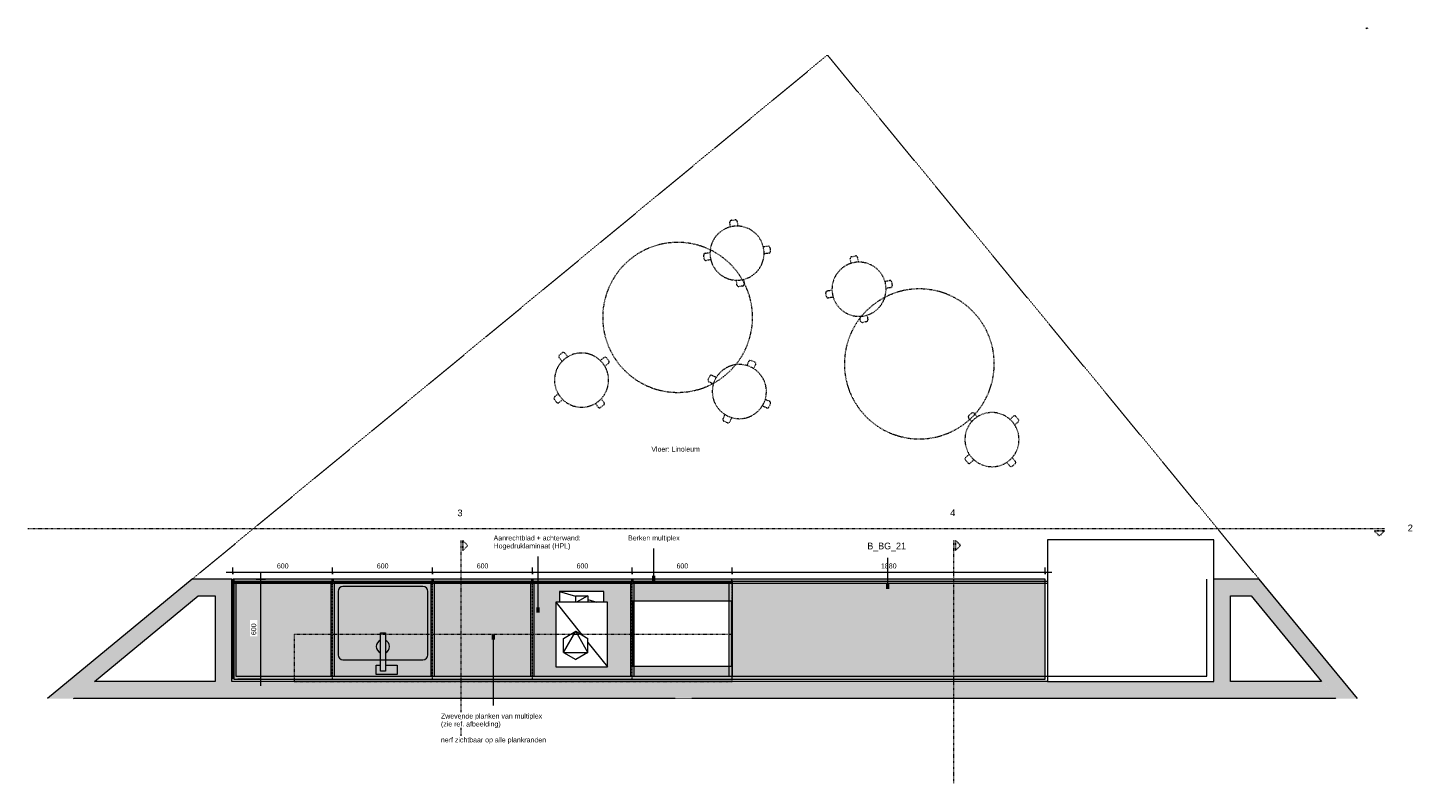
# Model space of a CAD drawing. Header units: millimetres. Extents: x 42536 to 82195, y -9418 to 102921.
# Tile 9 of 9: x 42536 to 50853, y 98387 to 102921. Entities that reach past the tile are written whole.
import ezdxf

# ---------------------------------------------------------------- set-up
doc = ezdxf.new("R2010")
doc.units = ezdxf.units.MM
for name, pattern in [('Dash', [6.35, 3.175, -3.175]), ('Dash Small', [6.35, 3.175, -3.175]), ('Hidden Small', [4.7625, 3.175, -1.5875]), ('Overhead xxSmall', [2.579688, 1.5875, -0.992188])]:
    doc.linetypes.add(name, pattern=pattern)
for name, color, linetype, lineweight in [('0-1', 7, 'Continuous', 5), ('A----M-', 8, 'Continuous', 5), ('A----M--20', 8, 'Continuous', 5), ('A09-C---1', 8, 'Dash', 13), ('A09-C---2', 135, 'Dash', 25), ('A09-C---3', 8, 'Dash', 5), ('A09-NT--1', 90, 'Continuous', 50), ('A09-NT--2', 130, 'Continuous', 13), ('A09-NT--3', 7, 'Continuous', 13), ('A29-----1', 9, 'Continuous', 5), ('A29-----2', 7, 'Continuous', 13), ('A69-----1', 55, 'Continuous', 5), ('A79-Y---1', 8, 'Dash', 13), ('A99-----1', 250, 'Continuous', 9), ('A99-----2', 1, 'Continuous', 13), ('A99-----3', 1, 'Dash Small', 5), ('A99-----4', 1, 'Overhead xxSmall', 13), ('A99----H-1', 7, 'Hidden Small', 13), ('Detail Items-1', 10, 'Continuous', 5)]:
    doc.layers.add(name, color=color, linetype=linetype, lineweight=lineweight)
doc.styles.add('Arial', font='arial.ttf', dxfattribs={"height": 40})
doc.styles.add('Arial_1', font='arial.ttf', dxfattribs={"height": 30})
doc.styles.add('SHL-Book-TT_B', font='txt', dxfattribs={"height": 40})
doc.dimstyles.new('TD_Diagonal_1_5_mm', dxfattribs={"dimscale": 304.8, "dimtxt": 30.607782, "dimasz": 0.026247, "dimexe": 0.098425, "dimexo": 0.098425, "dimgap": 0.052493, "dimtad": 1, "dimdec": 0, "dimzin": 0, "dimdsep": 46, "dimtxsty": 'Arial_1', "dimblk1": 'OBLIQUE', "dimblk2": 'OBLIQUE', "dimsah": 1, "dimcen": 0.09, "dimdle": 0.131234, "dimazin": 2, "dimtfac": 1, "dimtdec": 4, "dimtix": 1, "dimtmove": 0, "dimatfit": 3, "dimfxl": 1, "dimtvp": 1, "dimtfill": 1, "dimtolj": 1, "dimtzin": 0, "dimarcsym": 2})

# ---------------------------------------------------------------- blocks, each defined once
blk = doc.blocks.new('HSR-D_ABT_ARCH_Interieur_rvt-1-Pantry BOH - Plan view')
at = {"layer": 'A29-----1'}
for points in [[(50577.8, 102915.4), (50587.4, 102920.9), (50573.3, 102920.9)], [(42811.4, 98894.8), (43558.9, 99511), (43523, 99611), (42654.2, 98894.8), (42811, 98894.8)], [(43761.5, 99511), (43761.5, 99611), (43523, 99611), (43558.9, 99511), (43661.5, 99511)], [(49885.5, 99510.9), (49932.7, 99610.9), (49661.1, 99610.9), (49661.1, 99510.9), (49761.1, 99510.9)], [(50393.9, 98894.8), (50522.9, 98894.8), (49932.7, 99610.9), (49885.5, 99510.9), (50393.6, 98894.8)], [(43761.5, 98998.4), (43761.5, 99511), (43661.5, 99511), (43661.5, 98998.4)], [(49761.1, 98998.4), (49761.1, 99510.9), (49661.1, 99510.9), (49661.1, 98998.4)], [(50390.3, 98898.4), (50307.9, 98998.4), (42937.1, 98998.4), (42815.7, 98898.4), (49661.1, 98898.4)], [(46524.6, 98894.8), (46524.6, 98898.4), (46424.6, 98898.4), (46424.6, 98894.8)]]:
    blk.add_hatch(color=256, dxfattribs=at).paths.add_polyline_path(points)
at = {"layer": 'A29-----2'}
for p, q in [((50573.3, 102920.9), (50577.8, 102915.4)), ((50577.8, 102915.4), (50587.4, 102920.9)), ((43523, 99611), (42654.2, 98894.8)), ((43761.5, 99611), (43523, 99611)), ((43761.5, 99511), (43761.5, 99611)), ((49932.7, 99610.9), (49661.1, 99610.9)), ((50522.9, 98894.8), (49932.7, 99610.9)), ((42937.1, 98998.4), (43558.9, 99511)), ((43558.9, 99511), (43661.5, 99511)), ((43661.5, 99511), (43661.5, 98998.4)), ((43761.5, 98998.4), (43761.5, 99511)), ((49761.1, 98998.4), (49761.1, 99510.9)), ((49761.1, 99510.9), (49885.5, 99510.9)), ((49885.5, 99510.9), (50307.9, 98998.4)), ((43661.5, 98998.4), (42937.1, 98998.4)), ((48661.1, 98998.4), (43761.5, 98998.4)), ((50307.9, 98998.4), (49761.1, 98998.4)), ((42811.4, 98894.8), (42815.7, 98898.4)), ((42815.7, 98898.4), (46424.6, 98898.4)), ((46424.6, 98898.4), (46424.6, 98894.8)), ((46524.6, 98898.4), (50390.3, 98898.4)), ((46524.6, 98894.8), (46524.6, 98898.4)), ((50390.3, 98898.4), (50393.3, 98894.8))]:
    blk.add_line(p, q, dxfattribs=at)
at = {"layer": 'A99-----1'}
for p, q in [((48661.1, 99598.4), (43761.5, 99598.4)), ((48661.1, 99586.1), (43761.5, 99586.1))]:
    blk.add_line(p, q, dxfattribs=at)
at = {"layer": 'A99----H-1'}
for q in [(43761.5, 99586.1), (43761.5, 99586.1), (43767.4, 99586.1)]:
    blk.add_line((48661.1, 99586.1), q, dxfattribs=at)
blk = doc.blocks.new('723 AUDO Passage stool - Low - 723 AUDO Passage stool - Low-8192557-Pantry BOH - Plan view')
at = {"layer": 'A79-Y---1'}
for p, q in [((48206.1, 100556.8), (48187.2, 100578.8)), ((48188.3, 100592.9), (48206.2, 100608.3)), ((48220.3, 100607.3), (48239.2, 100585.3)), ((48435.6, 100570.5), (48457.4, 100589.3)), ((48485.9, 100556.1), (48464.1, 100537.4)), ((48471.5, 100588.2), (48487, 100570.3)), ((48183.5, 100309.6), (48168.1, 100327.6)), ((48169.2, 100341.7), (48191.3, 100360.7)), ((48219.8, 100327.6), (48197.6, 100308.6)), ((48434.8, 100290.6), (48415.9, 100312.6)), ((48466.8, 100304.9), (48448.9, 100289.5)), ((48449, 100341), (48467.9, 100319))]:
    blk.add_line(p, q, dxfattribs=at)
for centre, radius, start, end in [((48327.7, 100449.1), 162.5, 138.46139, 212.93959), ((48194.8, 100585.3), 10, 130.65975, 220.65975), ((48327.7, 100449.1), 162.5, 123.02105, 138.46139), ((48212.7, 100600.8), 10, 40.65975, 130.65975), ((48327.7, 100449.1), 162.5, 48.37991, 123.02105), ((48327.7, 100449.1), 162.5, 32.93959, 48.37991), ((48464, 100581.7), 10, 40.65975, 130.65975), ((48479.4, 100563.7), 10, 310.65975, 40.65975), ((48327.7, 100449.1), 162.5, 318.29845, 32.93959), ((48175.7, 100334.1), 10, 130.65975, 220.65975), ((48191.1, 100316.1), 10, 220.65975, 310.65975), ((48327.7, 100449.1), 162.5, 212.93959, 228.37991), ((48327.7, 100449.1), 162.5, 228.37991, 302.85811), ((48327.7, 100449.1), 162.5, 302.85811, 318.29845), ((48460.3, 100312.5), 10, 310.65975, 40.65975), ((48442.4, 100297.1), 10, 220.65975, 310.65975)]:
    blk.add_arc(centre, radius, start, end, dxfattribs=at)
blk = doc.blocks.new('725 Blastation BLA Bit D900 - 725 Blastation BLA Bit D900x720-11806758-Pantry BOH - Plan view')
at = {"layer": 'A79-Y---1'}
for start, end in [(38.89349, 218.89349), (218.89349, 38.89349)]:
    blk.add_arc((47891.4, 100903.4), 450, start, end, dxfattribs=at)
blk = doc.blocks.new('Electrical wall socket - Wall socket_Single UTP-17077543-Pantry BOH - Plan view')
at = {"layer": 'A69-----1'}
for p, q in [((48614.8, 98898.4), (48614.8, 98894.8)), ((48704.8, 98898.4), (48704.8, 98894.8))]:
    blk.add_line(p, q, dxfattribs=at)
blk = doc.blocks.new('Microwave - Magnetron-18255911-Pantry BOH - Plan view')
at = {"layer": 'A69-----1'}
for p, q in [((46764, 99478.9), (46168, 99478.9)), ((46168, 99478.9), (46168, 99088.9)), ((46764, 99088.9), (46764, 99478.9)), ((46168, 99088.9), (46764, 99088.9))]:
    blk.add_line(p, q, dxfattribs=at)
blk = doc.blocks.new('Koffiemachine - Koffiemachine-18252382-Pantry BOH - Plan view')
at = {"layer": 'A69-----1'}
for p, q in [((45707.2, 99474.1), (45863.6, 99278.1)), ((46017.8, 99474.1), (45707.2, 99474.1)), ((45707.2, 99474.1), (45707.2, 99084.7)), ((45729.4, 99537.4), (45825.2, 99510.4)), ((45996.6, 99537.4), (45729.4, 99537.4)), ((45729.4, 99537.4), (45729.4, 99474.1)), ((45825.2, 99511.5), (45901, 99511.5)), ((45825.2, 99511.5), (45825.2, 99474.1)), ((45901, 99511.5), (45832, 99474.1)), ((45901, 99511.5), (45901, 99474.1)), ((45901, 99489), (45953.9, 99474.1)), ((45996.6, 99474.1), (45996.6, 99537.4)), ((46017.8, 99084.7), (46017.8, 99474.1)), ((45754.4, 99256.6), (45827.5, 99298.9)), ((45754.4, 99172.2), (45827.5, 99298.9)), ((45754.4, 99172.2), (45754.4, 99256.6)), ((45827.5, 99298.9), (45900.7, 99256.6)), ((45900.7, 99172.2), (45827.5, 99298.9)), ((45900.7, 99172.2), (45900.7, 99256.6)), ((45900.7, 99231.5), (46017.8, 99084.7)), ((45754.4, 99172.2), (45900.7, 99172.2)), ((45754.4, 99172.2), (45827.5, 99130)), ((45900.7, 99172.2), (45827.5, 99130)), ((45707.2, 99084.7), (46017.8, 99084.7))]:
    blk.add_line(p, q, dxfattribs=at)
blk = doc.blocks.new('Smartfridge - Smartfridge-18263647-Pantry BOH - Plan view')
at = {"layer": 'A69-----1'}
for p, q in [((49661.1, 99848.4), (48661.1, 99848.4)), ((48661.1, 99848.4), (48661.1, 98998.4)), ((49661.1, 98998.4), (49661.1, 99848.4)), ((48661.1, 98998.4), (49661.1, 98998.4))]:
    blk.add_line(p, q, dxfattribs=at)
blk = doc.blocks.new('Detail View - Detail - Detail Number-13476530-Pantry BOH - Plan view')
at = {"layer": 'A09-C---2'}
for p, q in [((50625.2, 99901.3), (50655.2, 99871.3)), ((50685.2, 99901.3), (50625.2, 99901.3)), ((50685.2, 99901.3), (50655.2, 99871.3))]:
    blk.add_line(p, q, dxfattribs=at)
blk = doc.blocks.new('DIMBLOCK1-Pantry BOH - Plan view')
at = {"layer": 'A----M--20', "lineweight": 35}
for p, q in [((46767.5, 99651.1), (46763.5, 99647.1)), ((46767.5, 99651.1), (46771.5, 99655.1)), ((48647.5, 99651.1), (48643.5, 99647.1)), ((48647.5, 99651.1), (48651.5, 99655.1))]:
    blk.add_line(p, q, dxfattribs=at)
at = {"layer": 'A----M--20'}
for p, q in [((46767.5, 99641.1), (46767.5, 99681.1)), ((48687.5, 99651.1), (46767.5, 99651.1)), ((46767.5, 99651.1), (46767.5, 99641.1)), ((48647.5, 99641.2), (48647.5, 99681.1)), ((48647.5, 99651.1), (48647.5, 99641.2))]:
    blk.add_line(p, q, dxfattribs=at)
at = {"layer": 'A----M--20', "color": 0, "insert": (47661.3, 99706.1), "char_height": 30, "width": 110.753, "attachment_point": 1, "line_spacing_factor": 0.941778, "style": 'Arial_1', "bg_fill": 3, "box_fill_scale": 1.25, "bg_fill_color": 256, "bg_fill_true_color": 13158600, "bg_fill_transparency": 0}
blk.add_mtext('1880', dxfattribs=at)
blk = doc.blocks.new('_Oblique')
at = {"color": 0, "linetype": 'ByBlock', "lineweight": -2}
blk.add_line((-0.5, -0.5), (0.5, 0.5), dxfattribs=at)
blk = doc.blocks.new('DIMBLOCK2-Pantry BOH - Plan view')
at = {"layer": 'A----M--20', "lineweight": 35}
for p, q in [((46167.5, 99651.1), (46163.5, 99647.1)), ((46167.5, 99651.1), (46171.5, 99655.1)), ((46767.5, 99651.1), (46763.5, 99647.1)), ((46767.5, 99651.1), (46771.5, 99655.1))]:
    blk.add_line(p, q, dxfattribs=at)
at = {"layer": 'A----M--20'}
for p, q in [((46167.5, 99640.9), (46167.5, 99681.1)), ((46767.5, 99651.1), (46167.5, 99651.1)), ((46167.5, 99651.1), (46167.5, 99640.9)), ((46767.5, 99641.1), (46767.5, 99681.1)), ((46767.5, 99651.1), (46767.5, 99641.1))]:
    blk.add_line(p, q, dxfattribs=at)
at = {"layer": 'A----M--20', "color": 0, "insert": (46432.9, 99706.1), "char_height": 30, "width": 83.065, "attachment_point": 1, "line_spacing_factor": 0.941778, "style": 'Arial_1', "bg_fill": 3, "box_fill_scale": 1.25, "bg_fill_color": 256, "bg_fill_true_color": 13158600, "bg_fill_transparency": 0}
blk.add_mtext('600', dxfattribs=at)
blk = doc.blocks.new('DIMBLOCK3-Pantry BOH - Plan view')
at = {"layer": 'A----M--20', "lineweight": 35}
for p, q in [((45567.5, 99651.1), (45563.5, 99647.1)), ((45567.5, 99651.1), (45571.5, 99655.1)), ((46167.5, 99651.1), (46163.5, 99647.1)), ((46167.5, 99651.1), (46171.5, 99655.1))]:
    blk.add_line(p, q, dxfattribs=at)
at = {"layer": 'A----M--20'}
for p, q in [((45567.5, 99640.9), (45567.5, 99681.1)), ((46167.5, 99651.1), (45567.5, 99651.1)), ((45567.5, 99651.1), (45567.5, 99640.9)), ((46167.5, 99640.9), (46167.5, 99681.1)), ((46167.5, 99651.1), (46167.5, 99640.9))]:
    blk.add_line(p, q, dxfattribs=at)
at = {"layer": 'A----M--20', "color": 0, "insert": (45832.9, 99706.1), "char_height": 30, "width": 83.065, "attachment_point": 1, "line_spacing_factor": 0.941778, "style": 'Arial_1', "bg_fill": 3, "box_fill_scale": 1.25, "bg_fill_color": 256, "bg_fill_true_color": 13158600, "bg_fill_transparency": 0}
blk.add_mtext('600', dxfattribs=at)
blk = doc.blocks.new('DIMBLOCK4-Pantry BOH - Plan view')
at = {"layer": 'A----M--20', "lineweight": 35}
for p, q in [((44967.5, 99651.1), (44963.5, 99647.1)), ((44967.5, 99651.1), (44971.5, 99655.1)), ((45567.5, 99651.1), (45563.5, 99647.1)), ((45567.5, 99651.1), (45571.5, 99655.1))]:
    blk.add_line(p, q, dxfattribs=at)
at = {"layer": 'A----M--20'}
for p, q in [((44967.5, 99641), (44967.5, 99681.1)), ((45567.5, 99651.1), (44967.5, 99651.1)), ((44967.5, 99651.1), (44967.5, 99641)), ((45567.5, 99640.9), (45567.5, 99681.1)), ((45567.5, 99651.1), (45567.5, 99640.9))]:
    blk.add_line(p, q, dxfattribs=at)
at = {"layer": 'A----M--20', "color": 0, "insert": (45232.9, 99706.1), "char_height": 30, "width": 83.065, "attachment_point": 1, "line_spacing_factor": 0.941778, "style": 'Arial_1', "bg_fill": 3, "box_fill_scale": 1.25, "bg_fill_color": 256, "bg_fill_true_color": 13158600, "bg_fill_transparency": 0}
blk.add_mtext('600', dxfattribs=at)
blk = doc.blocks.new('DIMBLOCK5-Pantry BOH - Plan view')
at = {"layer": 'A----M--20', "lineweight": 35}
for p, q in [((44367.5, 99651.1), (44363.5, 99647.1)), ((44367.5, 99651.1), (44371.5, 99655.1)), ((44967.5, 99651.1), (44963.5, 99647.1)), ((44967.5, 99651.1), (44971.5, 99655.1))]:
    blk.add_line(p, q, dxfattribs=at)
at = {"layer": 'A----M--20'}
for p, q in [((44367.5, 99641), (44367.5, 99681.1)), ((44967.5, 99651.1), (44367.5, 99651.1)), ((44367.5, 99651.1), (44367.5, 99641)), ((44967.5, 99641), (44967.5, 99681.1)), ((44967.5, 99651.1), (44967.5, 99641))]:
    blk.add_line(p, q, dxfattribs=at)
at = {"layer": 'A----M--20', "color": 0, "insert": (44632.9, 99706.1), "char_height": 30, "width": 83.065, "attachment_point": 1, "line_spacing_factor": 0.941778, "style": 'Arial_1', "bg_fill": 3, "box_fill_scale": 1.25, "bg_fill_color": 256, "bg_fill_true_color": 13158600, "bg_fill_transparency": 0}
blk.add_mtext('600', dxfattribs=at)
blk = doc.blocks.new('DIMBLOCK6-Pantry BOH - Plan view')
at = {"layer": 'A----M--20'}
for p, q in [((44367.5, 99651.1), (43727.4, 99651.1)), ((43767.4, 99641), (43767.4, 99681.1)), ((43767.4, 99651.1), (43767.4, 99641)), ((44367.5, 99641), (44367.5, 99681.1)), ((44367.5, 99651.1), (44367.5, 99641))]:
    blk.add_line(p, q, dxfattribs=at)
at = {"layer": 'A----M--20', "lineweight": 35}
for p, q in [((43767.4, 99651.1), (43763.4, 99647.1)), ((43767.4, 99651.1), (43771.4, 99655.1)), ((44367.5, 99651.1), (44363.5, 99647.1)), ((44367.5, 99651.1), (44371.5, 99655.1))]:
    blk.add_line(p, q, dxfattribs=at)
at = {"layer": 'A----M--20', "color": 0, "insert": (44032.8, 99706.1), "char_height": 30, "width": 83.065, "attachment_point": 1, "line_spacing_factor": 0.941778, "style": 'Arial_1', "bg_fill": 3, "box_fill_scale": 1.25, "bg_fill_color": 256, "bg_fill_true_color": 13158600, "bg_fill_transparency": 0}
blk.add_mtext('600', dxfattribs=at)
blk = doc.blocks.new('DIMBLOCK7-Pantry BOH - Plan view')
at = {"layer": 'A----M--20'}
for p, q in [((43933.3, 99651), (43933.2, 98971)), ((43908.9, 99611), (43963.3, 99611)), ((43933.3, 99611), (43908.9, 99611)), ((43797.4, 99011), (43963.2, 99011)), ((43933.2, 99011), (43797.4, 99011))]:
    blk.add_line(p, q, dxfattribs=at)
at = {"layer": 'A----M--20', "lineweight": 35}
for p, q in [((43933.3, 99611), (43929.3, 99615)), ((43933.3, 99611), (43937.3, 99607)), ((43933.2, 99011), (43929.2, 99015)), ((43933.2, 99011), (43937.2, 99007))]:
    blk.add_line(p, q, dxfattribs=at)
at = {"layer": 'A----M--20', "color": 0, "insert": (43878.3, 99276.4), "char_height": 30, "width": 83.065, "attachment_point": 1, "rotation": 90, "line_spacing_factor": 0.941778, "style": 'Arial_1', "bg_fill": 3, "box_fill_scale": 1.25, "bg_fill_color": 256, "bg_fill_true_color": 13158600, "bg_fill_transparency": 0}
blk.add_mtext('600', dxfattribs=at)

msp = doc.modelspace()

# ---------------------------------------------------------------- hatches: boundary and pattern name
at = {"layer": 'Detail Items-1'}
h = msp.add_hatch(color=256, dxfattribs=at)
h.paths.add_polyline_path([(43773.8, 99011), (48647.5, 99011.2), (48647.5, 99611.2), (43773.7, 99611.1)])
h.paths.add_polyline_path([(45707.2, 99084.7), (45707.2, 99474.1), (45729.4, 99474.1), (45729.4, 99537.4), (45996.6, 99537.4), (45996.6, 99474.1), (46017.8, 99474.1), (46017.8, 99084.7)])
h.paths.add_polyline_path([(46634.4, 99088.9), (46168, 99088.9), (46168, 99478.9), (46764, 99478.9), (46764, 99088.9)])
msp.add_hatch(color=256, dxfattribs=at).paths.add_polyline_path([(44136.5, 98998.4), (46767.5, 98998.4), (46767.5, 99278.9), (46764, 99278.9), (46764, 99088.9), (46168, 99088.9), (46168, 99278.9), (46017.8, 99278.9), (46017.8, 99084.7), (45707.2, 99084.7), (45707.2, 99278.9), (44136.5, 99278.9), (44136.5, 99038.1)])

# ---------------------------------------------------------------- linework, layer by layer
at = {"layer": 'A09-C---1'}
for p, q in [((50685.2, 99913.5), (42535.7, 99913.5)), ((45137, 99843.5), (45137, 98662)), ((48097, 99844.3), (48097, 98386.8))]:
    msp.add_line(p, q, dxfattribs=at)
at = {"layer": 'A09-NT--1'}
for p, q in [((45601.4, 99411.9), (45601.4, 99441.9)), ((45332.2, 99279.4), (45332.2, 99249.4))]:
    msp.add_line(p, q, dxfattribs=at)
at = {"layer": 'A09-NT--2'}
msp.add_line((45332.2, 99279.4), (45332.2, 98853.6), dxfattribs=at)
at = {"layer": 'A99-----2'}
for p, q in [((43767.4, 99011), (43767.4, 99611)), ((47367.4, 99610.9), (43767.4, 99611)), ((43772.5, 99593.1), (43772.5, 99611)), ((44362.4, 99593), (43772.5, 99593.1)), ((48647.5, 99611.2), (43773.7, 99611.1)), ((43773.7, 99611.1), (43773.8, 99011)), ((43785.4, 99592.9), (43785.4, 99028.9)), ((44358.4, 99028.9), (44358.4, 99593)), ((44362.4, 99611), (44362.4, 99593)), ((44372.5, 99593), (44372.5, 99611)), ((44962.4, 99593), (44372.5, 99593)), ((44376.4, 99593), (44376.4, 99028.9)), ((44909.6, 99568.1), (44429.6, 99568.1)), ((44958.4, 99028.9), (44958.4, 99593)), ((44962.4, 99611), (44962.4, 99593)), ((44972.5, 99593), (44972.5, 99611)), ((45562.4, 99593), (44972.5, 99593)), ((44976.4, 99593), (44976.4, 99028.9)), ((45558.4, 99028.9), (45558.4, 99593)), ((45562.4, 99610.9), (45562.4, 99593)), ((45572.5, 99593), (45572.5, 99610.9)), ((46162.4, 99593), (45572.5, 99593)), ((45576.4, 99593), (45576.4, 99028.9)), ((46158.4, 99028.9), (46158.4, 99593)), ((46162.4, 99610.9), (46162.4, 99593)), ((46172.5, 99593), (46172.5, 99610.9)), ((46762.4, 99592.9), (46172.5, 99593)), ((46176.4, 99593), (46176.4, 99028.9)), ((46749.4, 99028.9), (46749.4, 99593)), ((46762.4, 99610.9), (46762.4, 99592.9)), ((46767.4, 99593), (46767.4, 99028.9)), ((48647.5, 99011.2), (48647.5, 99611.2)), ((49619.2, 99028.9), (49619.2, 99611.3)), ((44399.6, 99538.1), (44399.6, 99158.1)), ((44939.6, 99158.1), (44939.6, 99538.1)), ((44654.9, 99059.2), (44655.1, 99289.2)), ((44655.1, 99289.2), (44685.1, 99289.2)), ((44685.1, 99289.2), (44684.9, 99059.2)), ((44429.6, 99128.1), (44909.6, 99128.1)), ((44629.7, 99040.3), (44629.8, 99095.4)), ((44629.8, 99095.4), (44654.9, 99095.4)), ((44684.9, 99059.2), (44654.9, 99059.2)), ((44684.9, 99095.3), (44754.6, 99095.3)), ((44754.6, 99095.3), (44754.6, 99040.2)), ((43773.8, 99011), (48647.5, 99011.2)), ((43785.4, 99028.9), (49619.2, 99028.9)), ((44754.6, 99040.2), (44629.7, 99040.3))]:
    msp.add_line(p, q, dxfattribs=at)
for centre, radius, start, end in [((44429.6, 99538.1), 30, 90, 180), ((44909.6, 99538.1), 30, 0, 90), ((44669.6, 99207.4), 40, 111.21751, 248.66265), ((44669.6, 99207.4), 40, 292.71524, 67.16493), ((44429.6, 99158.1), 30, 180, 270), ((44909.6, 99158.1), 30, 270, 360)]:
    msp.add_arc(centre, radius, start, end, dxfattribs=at)
at = {"layer": 'A99-----3'}
for p, q in [((46767.5, 99278.9), (44136.5, 99278.9)), ((44136.5, 99278.9), (44136.5, 98998.4)), ((46767.5, 98998.4), (46767.5, 99278.9)), ((44136.5, 98998.4), (46767.5, 98998.4))]:
    msp.add_line(p, q, dxfattribs=at)
at = {"layer": 'A99-----4'}
for p, q in [((43522.9, 99610.9), (47339.6, 102756.9)), ((49932.7, 99610.9), (47339.6, 102756.9)), ((44367.5, 99011), (44367.5, 99611)), ((44967.5, 99011), (44967.5, 99611)), ((45567.5, 99011), (45567.5, 99610.9)), ((46167.5, 99011.1), (46167.5, 99610.9)), ((46167.5, 99011.1), (46167.5, 99610.9)), ((46767.5, 99011.1), (46767.5, 99611.1))]:
    msp.add_line(p, q, dxfattribs=at)

# ---------------------------------------------------------------- block references
at = {"layer": '0-1'}
msp.add_blockref('HSR-D_ABT_ARCH_Interieur_rvt-1-Pantry BOH - Plan view', (0, 0), dxfattribs=at)
at = {"layer": 'A09-C---2'}
msp.add_blockref('Detail View - Detail - Detail Number-13476530-Pantry BOH - Plan view', (0, 0), dxfattribs=at)
for p, rotation in [((145050.5, 49158.3), 89.99999999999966), ((148010.5, 49159.1), 90.00000000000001)]:
    msp.add_blockref('Detail View - Detail - Detail Number-13476530-Pantry BOH - Plan view', p, dxfattribs=dict(at, rotation=rotation))
at = {"layer": 'A69-----1'}
for name, p in [('Smartfridge - Smartfridge-18263647-Pantry BOH - Plan view', (0, 0)), ('Koffiemachine - Koffiemachine-18252382-Pantry BOH - Plan view', (0, 0)), ('Microwave - Magnetron-18255911-Pantry BOH - Plan view', (0, 0)), ('Electrical wall socket - Wall socket_Single UTP-17077543-Pantry BOH - Plan view', (-3807.7, 0)), ('Electrical wall socket - Wall socket_Single UTP-17077543-Pantry BOH - Plan view', (0, 0))]:
    msp.add_blockref(name, p, dxfattribs=at)
at = {"layer": 'A79-Y---1'}
for p, rotation in [((102699.2, 5129), 55.79258969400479), ((-13284.2, 194771.7), 238.7557670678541), ((-52567.8, 153122.9), 267.7018829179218), ((45733, -10727.6), 25.13924334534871)]:
    msp.add_blockref('723 AUDO Passage stool - Low - 723 AUDO Passage stool - Low-8192557-Pantry BOH - Plan view', p, dxfattribs=dict(at, rotation=rotation))
for name, p in [('725 Blastation BLA Bit D900 - 725 Blastation BLA Bit D900x720-11806758-Pantry BOH - Plan view', (-1451.9, 279.2)), ('725 Blastation BLA Bit D900 - 725 Blastation BLA Bit D900x720-11806758-Pantry BOH - Plan view', (0, 0)), ('723 AUDO Passage stool - Low - 723 AUDO Passage stool - Low-8192557-Pantry BOH - Plan view', (0, 0))]:
    msp.add_blockref(name, p, dxfattribs=at)

# ---------------------------------------------------------------- texts
at = {"layer": 'A09-C---3', "char_height": 40, "width": 38.481, "attachment_point": 1, "style": 'Arial'}
for s, insert in [('3', (45116.7, 100029.3)), ('4', (48076.7, 100030.1)), ('2', (50825, 99939.3))]:
    msp.add_mtext(s, dxfattribs=dict(at, insert=insert))
at = {"layer": 'A09-NT--3', "insert": (47579.1, 99830.9), "char_height": 40, "width": 296.624, "attachment_point": 1, "style": 'SHL-Book-TT_B'}
msp.add_mtext('B_BG_21', dxfattribs=at)

# ---------------------------------------------------------------- next in the draw order: texts
at = {"layer": 'A09-NT--3', "char_height": 30, "attachment_point": 1, "style": 'Arial_1', "bg_fill": 3, "box_fill_scale": 1.25, "bg_fill_color": 256, "bg_fill_true_color": 13158600, "bg_fill_transparency": 0}
for s, insert, width in [('Vloer: Linoleum', (46281.8, 100407.1), 352.743), ('Aanrechtblad + achterwand: ', (45334.2, 99874), 646.16), ('Zwevende planken van multiplex', (45018, 98805.3), 727.932), ('nerf zichtbaar op alle plankranden', (45018, 98662.4), 760)]:
    msp.add_mtext(s, dxfattribs=dict(at, insert=insert, width=width))

# ---------------------------------------------------------------- next in the draw order: dimensions: what is measured, and where the dimension line sits
at = {"layer": 'A----M-'}
dim = msp.add_linear_dim(base=(46767.5, 99651.1), p1=(48647.5, 99611.2), p2=(46767.5, 99611.1), angle=0, dimstyle='TD_Diagonal_1_5_mm', override={"dimpost": '<>', "dimfxl": 1880.000007}, dxfattribs=at)
dim.commit()
dim.dimension.update_dxf_attribs({"geometry": 'DIMBLOCK1-Pantry BOH - Plan view', "text_midpoint": (47707.5, 99682.5)})

# ---------------------------------------------------------------- next in the draw order: linework, layer by layer
at = {"layer": 'A09-NT--1'}
msp.add_line((47702.1, 99553.4), (47702.1, 99583.4), dxfattribs=at)
at = {"layer": 'A09-NT--2'}
msp.add_line((47702.1, 99553.4), (47702.1, 99739), dxfattribs=at)

# ---------------------------------------------------------------- next in the draw order: texts
at = {"layer": 'A09-NT--3', "insert": (45018, 98757.6), "char_height": 30, "width": 432.911, "attachment_point": 1, "style": 'Arial_1', "bg_fill": 3, "box_fill_scale": 1.25, "bg_fill_color": 256, "bg_fill_true_color": 13158600, "bg_fill_transparency": 0}
msp.add_mtext('(zie ref. afbeelding)', dxfattribs=at)

# ---------------------------------------------------------------- next in the draw order: dimensions: what is measured, and where the dimension line sits
at = {"layer": 'A----M-'}
dim = msp.add_linear_dim(base=(46167.5, 99651.1), p1=(46767.5, 99611.1), p2=(46167.5, 99610.9), dimstyle='TD_Diagonal_1_5_mm', override={"dimpost": '<>', "dimfxl": 600.00002}, dxfattribs=at)
dim.commit()
dim.dimension.update_dxf_attribs({"geometry": 'DIMBLOCK2-Pantry BOH - Plan view', "text_midpoint": (46467.5, 99682.5)})

# ---------------------------------------------------------------- next in the draw order: linework, layer by layer
at = {"layer": 'A09-NT--1'}
msp.add_line((46296.5, 99602), (46296.5, 99632), dxfattribs=at)
at = {"layer": 'A09-NT--2'}
msp.add_line((46296.5, 99602), (46296.5, 99794.8), dxfattribs=at)

# ---------------------------------------------------------------- next in the draw order: dimensions: what is measured, and where the dimension line sits
at = {"layer": 'A----M-'}
dim = msp.add_linear_dim(base=(45567.5, 99651.1), p1=(46167.5, 99610.9), p2=(45567.5, 99610.9), angle=0, dimstyle='TD_Diagonal_1_5_mm', override={"dimpost": '<>', "dimfxl": 600}, dxfattribs=at)
dim.commit()
dim.dimension.update_dxf_attribs({"geometry": 'DIMBLOCK3-Pantry BOH - Plan view', "text_midpoint": (45867.5, 99682.5)})

# ---------------------------------------------------------------- next in the draw order: texts
at = {"layer": 'A09-NT--3', "insert": (46142.4, 99874), "char_height": 30, "width": 371.983, "attachment_point": 1, "style": 'Arial_1', "bg_fill": 3, "box_fill_scale": 1.25, "bg_fill_color": 256, "bg_fill_true_color": 13158600, "bg_fill_transparency": 0}
msp.add_mtext('Berken multiplex', dxfattribs=at)

# ---------------------------------------------------------------- next in the draw order: dimensions: what is measured, and where the dimension line sits
at = {"layer": 'A----M-'}
dim = msp.add_linear_dim(base=(44967.5, 99651.1), p1=(45567.5, 99610.9), p2=(44967.5, 99611), dimstyle='TD_Diagonal_1_5_mm', override={"dimpost": '<>', "dimfxl": 600}, dxfattribs=at)
dim.commit()
dim.dimension.update_dxf_attribs({"geometry": 'DIMBLOCK4-Pantry BOH - Plan view', "text_midpoint": (45267.5, 99682.5)})

# ---------------------------------------------------------------- next in the draw order: linework, layer by layer
at = {"layer": 'A09-NT--2'}
msp.add_line((45601.4, 99411.9), (45601.4, 99747.2), dxfattribs=at)

# ---------------------------------------------------------------- next in the draw order: dimensions: what is measured, and where the dimension line sits
at = {"layer": 'A----M-'}
dim = msp.add_linear_dim(base=(44367.5, 99651.1), p1=(44967.5, 99611), p2=(44367.5, 99611), dimstyle='TD_Diagonal_1_5_mm', override={"dimpost": '<>', "dimfxl": 600}, dxfattribs=at)
dim.commit()
dim.dimension.update_dxf_attribs({"geometry": 'DIMBLOCK5-Pantry BOH - Plan view', "text_midpoint": (44667.5, 99682.5)})

# ---------------------------------------------------------------- next in the draw order: texts
at = {"layer": 'A09-NT--3', "insert": (45334.2, 99826.4), "char_height": 30, "width": 557.974, "attachment_point": 1, "style": 'Arial_1', "bg_fill": 3, "box_fill_scale": 1.25, "bg_fill_color": 256, "bg_fill_true_color": 13158600, "bg_fill_transparency": 0}
msp.add_mtext('Hogedruklaminaat (HPL)', dxfattribs=at)

# ---------------------------------------------------------------- next in the draw order: dimensions: what is measured, and where the dimension line sits
at = {"layer": 'A----M-'}
dim = msp.add_linear_dim(base=(43767.4, 99651.1), p1=(44367.5, 99611), p2=(43767.4, 99611), angle=0, dimstyle='TD_Diagonal_1_5_mm', override={"dimpost": '<>', "dimfxl": 600.069761}, dxfattribs=at)
dim.commit()
dim.dimension.update_dxf_attribs({"geometry": 'DIMBLOCK6-Pantry BOH - Plan view', "text_midpoint": (44067.4, 99682.5)})

# ---------------------------------------------------------------- next in the draw order: dimensions: what is measured, and where the dimension line sits
dim = msp.add_linear_dim(base=(43933.2, 99011), p1=(43938.9, 99611), p2=(43767.4, 99011), angle=89.99775, dimstyle='TD_Diagonal_1_5_mm', override={"dimpost": '<>', "dimfxl": 624.065618}, dxfattribs=at)
dim.commit()
dim.dimension.update_dxf_attribs({"geometry": 'DIMBLOCK7-Pantry BOH - Plan view', "text_midpoint": (43901.9, 99311)})

doc.saveas('drawing.dxf')
